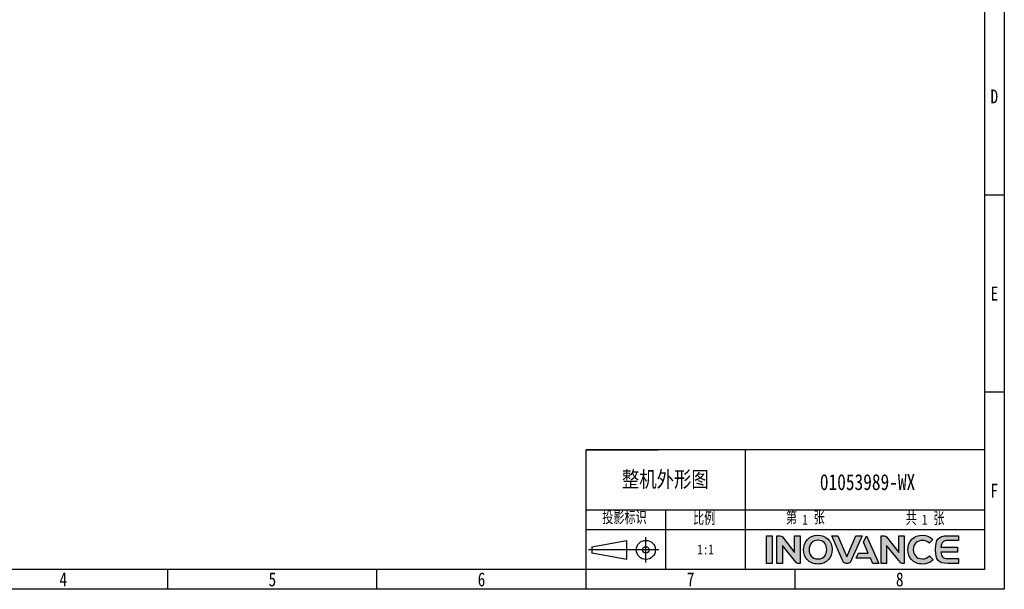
# Model space of a CAD drawing. Header units: millimetres. Extents: x 674 to 3111, y -226 to 595.
# Tile 38 of 46: x 2428 to 3111, y -226 to 170. Entities that reach past the tile are written whole.
import ezdxf
from ezdxf.enums import TextEntityAlignment as Align

# ---------------------------------------------------------------- set-up
doc = ezdxf.new("R2010")
doc.units = ezdxf.units.MM
doc.header["$LTSCALE"] = 30.734
doc.linetypes.add('DASHED', pattern=[0.2, 0.1, -0.1])
doc.layers.get('0').update_dxf_attribs({"linetype": 'CONTINUOUS'})
doc.layers.add('logo-蓝色', color=142, linetype='CONTINUOUS')
doc.layers.add('虚线', color=7, linetype='DASHED')
doc.styles.get("Standard").update_dxf_attribs({"font": 'txt', "width": 0.707})
doc.styles.add('仿宋体', font='STFANGSO.TTF', dxfattribs={"width": 0.8})

# ---------------------------------------------------------------- blocks, each defined once
blk = doc.blocks.new('3')
at = {"layer": 'logo-蓝色'}
h = blk.add_hatch(color=256, dxfattribs=at)
h.dxf.hatch_style = 1
edge = h.paths.add_edge_path()
edge.add_spline(control_points=[(8031.7, 154.4), (8031.7, 154.4), (8038.3, 154.4), (8038.3, 154.4), (8038.3, 154.4), (8038.3, 154.4), (8038.3, 187.8), (8038.3, 187.8), (8038.3, 187.8), (8038.3, 187.8), (8031.7, 187.8), (8031.7, 187.8), (8031.7, 187.8), (8031.7, 187.8), (8031.7, 154.4), (8031.7, 154.4)], knot_values=[0, 0, 0, 0, 0.25, 0.25, 0.25, 0.25, 0.5, 0.5, 0.5, 0.5, 0.75, 0.75, 0.75, 0.75, 1, 1, 1, 1], degree=3, periodic=1)
h = blk.add_hatch(color=256, dxfattribs=at)
h.dxf.hatch_style = 1
edge = h.paths.add_edge_path()
edge.add_spline(control_points=[(8065.4, 187.8), (8065.4, 187.8), (8065.4, 167.7), (8065.4, 167.7), (8065.4, 167.7), (8065.4, 167.7), (8050.7, 186.3), (8050.7, 186.3), (8050.7, 186.3), (8050, 187.2), (8049, 187.8), (8047.8, 187.8), (8047.8, 187.8), (8047.8, 187.8), (8044.2, 187.8), (8044.2, 187.8), (8044.2, 187.8), (8044.2, 187.8), (8044.2, 154.3), (8044.2, 154.3), (8044.2, 154.3), (8044.2, 154.3), (8050.8, 154.3), (8050.8, 154.3), (8050.8, 154.3), (8050.8, 154.3), (8050.8, 176.2), (8050.8, 176.2), (8050.8, 176.2), (8050.8, 176.2), (8067.4, 155.4), (8067.4, 155.4), (8067.4, 155.4), (8067.8, 154.7), (8068.6, 154.3), (8069.4, 154.3), (8069.4, 154.3), (8069.4, 154.3), (8072, 154.3), (8072, 154.3), (8072, 154.3), (8072, 154.3), (8072, 187.8), (8072, 187.8), (8072, 187.8), (8072, 187.8), (8065.4, 187.8), (8065.4, 187.8)], knot_values=[0, 0, 0, 0, 0.083333, 0.083333, 0.083333, 0.083333, 0.166667, 0.166667, 0.166667, 0.166667, 0.25, 0.25, 0.25, 0.25, 0.333333, 0.333333, 0.333333, 0.333333, 0.416667, 0.416667, 0.416667, 0.416667, 0.5, 0.5, 0.5, 0.5, 0.583333, 0.583333, 0.583333, 0.583333, 0.666667, 0.666667, 0.666667, 0.666667, 0.75, 0.75, 0.75, 0.75, 0.833333, 0.833333, 0.833333, 0.833333, 0.916667, 0.916667, 0.916667, 0.916667, 1, 1, 1, 1], degree=3, periodic=1)
h = blk.add_hatch(color=256, dxfattribs=at)
h.dxf.hatch_style = 1
edge = h.paths.add_edge_path(flags=16)
edge.add_spline(control_points=[(8086, 179.5), (8087.9, 181.4), (8090.4, 182.4), (8093.5, 182.4), (8093.5, 182.4), (8096.6, 182.4), (8099.1, 181.5), (8100.9, 179.6), (8100.9, 179.6), (8103, 177.5), (8104.1, 174.3), (8104.1, 170.9), (8104.1, 170.9), (8104, 165.5), (8101.2, 159.8), (8093.5, 159.8), (8093.5, 159.8), (8085.9, 159.8), (8083, 165.5), (8082.9, 170.8), (8082.9, 170.8), (8082.8, 174.2), (8083.9, 177.4), (8086, 179.5)], knot_values=[0, 0, 0, 0, 0.166667, 0.166667, 0.166667, 0.166667, 0.333333, 0.333333, 0.333333, 0.333333, 0.5, 0.5, 0.5, 0.5, 0.666667, 0.666667, 0.666667, 0.666667, 0.833333, 0.833333, 0.833333, 0.833333, 1, 1, 1, 1], degree=3, periodic=0)
edge = h.paths.add_edge_path()
edge.add_spline(control_points=[(8093.5, 188.5), (8081.7, 188.5), (8076.3, 179.4), (8076.3, 170.9), (8076.3, 170.9), (8076.3, 166.3), (8077.8, 162.1), (8080.5, 159), (8080.5, 159), (8083.6, 155.5), (8088.1, 153.7), (8093.5, 153.7), (8093.5, 153.7), (8098.9, 153.7), (8103.4, 155.5), (8106.4, 159.1), (8106.4, 159.1), (8109.1, 162.1), (8110.6, 166.4), (8110.6, 170.9), (8110.6, 170.9), (8110.7, 175.9), (8108.9, 180.5), (8105.7, 183.7), (8105.7, 183.7), (8102.7, 186.9), (8098.4, 188.5), (8093.5, 188.5)], knot_values=[0, 0, 0, 0, 0.142857, 0.142857, 0.142857, 0.142857, 0.285714, 0.285714, 0.285714, 0.285714, 0.428571, 0.428571, 0.428571, 0.428571, 0.571429, 0.571429, 0.571429, 0.571429, 0.714286, 0.714286, 0.714286, 0.714286, 0.857143, 0.857143, 0.857143, 0.857143, 1, 1, 1, 1], degree=3, periodic=0)
h = blk.add_hatch(color=256, dxfattribs=at)
h.dxf.hatch_style = 1
edge = h.paths.add_edge_path()
edge.add_spline(control_points=[(8139.4, 187.8), (8139.4, 187.8), (8128.4, 162.3), (8128.4, 162.3), (8128.4, 162.3), (8128.4, 162.3), (8117.5, 187.8), (8117.5, 187.8), (8117.5, 187.8), (8117.5, 187.8), (8110.1, 187.8), (8110.1, 187.8), (8110.1, 187.8), (8110.1, 187.8), (8124.1, 156.5), (8124.1, 156.5), (8124.1, 156.5), (8124.7, 155.3), (8125.9, 154.4), (8127.4, 154.4), (8127.4, 154.4), (8127.4, 154.4), (8127.4, 154.4), (8127.4, 154.4), (8127.4, 154.4), (8127.4, 154.4), (8129.4, 154.4), (8129.4, 154.4), (8129.4, 154.4), (8129.4, 154.4), (8129.5, 154.4), (8129.5, 154.4), (8129.5, 154.4), (8130.9, 154.4), (8132.2, 155.3), (8132.8, 156.5), (8132.8, 156.5), (8132.8, 156.5), (8146.8, 187.8), (8146.8, 187.8), (8146.8, 187.8), (8146.8, 187.8), (8139.4, 187.8), (8139.4, 187.8)], knot_values=[0, 0, 0, 0, 0.090909, 0.090909, 0.090909, 0.090909, 0.181818, 0.181818, 0.181818, 0.181818, 0.272727, 0.272727, 0.272727, 0.272727, 0.363636, 0.363636, 0.363636, 0.363636, 0.454545, 0.454545, 0.454545, 0.454545, 0.545455, 0.545455, 0.545455, 0.545455, 0.636364, 0.636364, 0.636364, 0.636364, 0.727273, 0.727273, 0.727273, 0.727273, 0.818182, 0.818182, 0.818182, 0.818182, 0.909091, 0.909091, 0.909091, 0.909091, 1, 1, 1, 1], degree=3, periodic=1)
h = blk.add_hatch(color=256, dxfattribs=at)
h.dxf.hatch_style = 1
edge = h.paths.add_edge_path()
edge.add_spline(control_points=[(8151.9, 187.8), (8151.9, 187.8), (8148.5, 180), (8148.5, 180), (8148.5, 180), (8148.5, 180), (8154.2, 166.8), (8154.2, 166.8), (8154.2, 166.8), (8154.2, 166.8), (8142.5, 166.8), (8142.5, 166.8), (8142.5, 166.8), (8142.5, 166.8), (8139.7, 160.6), (8139.7, 160.6), (8139.7, 160.6), (8139.7, 160.6), (8156.9, 160.6), (8156.9, 160.6), (8156.9, 160.6), (8156.9, 160.6), (8159.7, 154.4), (8159.7, 154.4), (8159.7, 154.4), (8159.7, 154.4), (8166.9, 154.4), (8166.9, 154.4), (8166.9, 154.4), (8166.9, 154.4), (8151.9, 187.8), (8151.9, 187.8)], knot_values=[0, 0, 0, 0, 0.125, 0.125, 0.125, 0.125, 0.25, 0.25, 0.25, 0.25, 0.375, 0.375, 0.375, 0.375, 0.5, 0.5, 0.5, 0.5, 0.625, 0.625, 0.625, 0.625, 0.75, 0.75, 0.75, 0.75, 0.875, 0.875, 0.875, 0.875, 1, 1, 1, 1], degree=3, periodic=1)
h = blk.add_hatch(color=256, dxfattribs=at)
h.dxf.hatch_style = 1
edge = h.paths.add_edge_path()
edge.add_spline(control_points=[(8190.9, 187.8), (8190.9, 187.8), (8190.9, 167.7), (8190.9, 167.7), (8190.9, 167.7), (8190.9, 167.7), (8176.2, 186.3), (8176.2, 186.3), (8176.2, 186.3), (8175.5, 187.2), (8174.5, 187.8), (8173.3, 187.8), (8173.3, 187.8), (8173.3, 187.8), (8169.7, 187.8), (8169.7, 187.8), (8169.7, 187.8), (8169.7, 187.8), (8169.7, 154.3), (8169.7, 154.3), (8169.7, 154.3), (8169.7, 154.3), (8176.3, 154.3), (8176.3, 154.3), (8176.3, 154.3), (8176.3, 154.3), (8176.3, 176.2), (8176.3, 176.2), (8176.3, 176.2), (8176.3, 176.2), (8192.9, 155.4), (8192.9, 155.4), (8192.9, 155.4), (8193.3, 154.7), (8194.1, 154.3), (8194.9, 154.3), (8194.9, 154.3), (8194.9, 154.3), (8197.5, 154.3), (8197.5, 154.3), (8197.5, 154.3), (8197.5, 154.3), (8197.5, 187.8), (8197.5, 187.8), (8197.5, 187.8), (8197.5, 187.8), (8190.9, 187.8), (8190.9, 187.8)], knot_values=[0, 0, 0, 0, 0.083333, 0.083333, 0.083333, 0.083333, 0.166667, 0.166667, 0.166667, 0.166667, 0.25, 0.25, 0.25, 0.25, 0.333333, 0.333333, 0.333333, 0.333333, 0.416667, 0.416667, 0.416667, 0.416667, 0.5, 0.5, 0.5, 0.5, 0.583333, 0.583333, 0.583333, 0.583333, 0.666667, 0.666667, 0.666667, 0.666667, 0.75, 0.75, 0.75, 0.75, 0.833333, 0.833333, 0.833333, 0.833333, 0.916667, 0.916667, 0.916667, 0.916667, 1, 1, 1, 1], degree=3, periodic=1)
h = blk.add_hatch(color=256, dxfattribs=at)
h.dxf.hatch_style = 1
edge = h.paths.add_edge_path()
edge.add_spline(control_points=[(8227.7, 163.2), (8225.7, 161.2), (8222.6, 159.9), (8219.6, 159.9), (8219.6, 159.9), (8211.4, 159.9), (8208.5, 165.6), (8208.4, 170.9), (8208.4, 170.9), (8208.4, 174.1), (8209.5, 177.1), (8211.6, 179.1), (8211.6, 179.1), (8213.5, 181.1), (8216.3, 182.1), (8219.6, 182.1), (8219.6, 182.1), (8222.6, 182.1), (8225.4, 181.1), (8227.4, 179.1), (8227.4, 179.1), (8227.4, 179.1), (8227.5, 178.9), (8227.5, 178.9), (8227.5, 178.9), (8227.5, 178.9), (8232, 183.2), (8232, 183.2), (8232, 183.2), (8232, 183.2), (8231.8, 183.4), (8231.8, 183.4), (8231.8, 183.4), (8228.4, 186.7), (8224.2, 188.5), (8219.6, 188.5), (8219.6, 188.5), (8214.4, 188.5), (8210, 186.8), (8206.8, 183.6), (8206.8, 183.6), (8203.7, 180.4), (8201.9, 175.8), (8201.9, 170.9), (8201.9, 170.9), (8201.9, 166.3), (8203.4, 162.1), (8206.1, 159), (8206.1, 159), (8209.2, 155.5), (8213.9, 153.7), (8219.6, 153.7), (8219.6, 153.7), (8224.6, 153.7), (8229, 155.4), (8232.3, 158.6), (8232.3, 158.6), (8232.3, 158.6), (8232.4, 158.8), (8232.4, 158.8), (8232.4, 158.8), (8232.4, 158.8), (8227.9, 163.4), (8227.9, 163.4), (8227.9, 163.4), (8227.9, 163.4), (8227.7, 163.2), (8227.7, 163.2)], knot_values=[0, 0, 0, 0, 0.058824, 0.058824, 0.058824, 0.058824, 0.117647, 0.117647, 0.117647, 0.117647, 0.176471, 0.176471, 0.176471, 0.176471, 0.235294, 0.235294, 0.235294, 0.235294, 0.294118, 0.294118, 0.294118, 0.294118, 0.352941, 0.352941, 0.352941, 0.352941, 0.411765, 0.411765, 0.411765, 0.411765, 0.470588, 0.470588, 0.470588, 0.470588, 0.529412, 0.529412, 0.529412, 0.529412, 0.588235, 0.588235, 0.588235, 0.588235, 0.647059, 0.647059, 0.647059, 0.647059, 0.705882, 0.705882, 0.705882, 0.705882, 0.764706, 0.764706, 0.764706, 0.764706, 0.823529, 0.823529, 0.823529, 0.823529, 0.882353, 0.882353, 0.882353, 0.882353, 0.941176, 0.941176, 0.941176, 0.941176, 1, 1, 1, 1], degree=3, periodic=0)
h = blk.add_hatch(color=256, dxfattribs=at)
h.dxf.hatch_style = 1
edge = h.paths.add_edge_path()
edge.add_spline(control_points=[(8250.3, 182), (8250.3, 182), (8262.8, 182), (8262.8, 182), (8262.8, 182), (8262.8, 182), (8262.8, 187.8), (8262.8, 187.8), (8262.8, 187.8), (8262.8, 187.8), (8250.1, 187.8), (8250.1, 187.8), (8250.1, 187.8), (8238.5, 187.8), (8235.3, 183.3), (8235.3, 171.5), (8235.3, 171.5), (8235.3, 171.5), (8235.3, 171.1), (8235.3, 171.1), (8235.3, 171.1), (8235.3, 171.1), (8235.3, 171.1), (8235.3, 171.1), (8235.3, 171.1), (8235.3, 171.1), (8235.3, 171.1), (8235.3, 171.1), (8235.3, 171.1), (8235.3, 171.1), (8235.3, 171.1), (8235.3, 171.1), (8235.3, 171.1), (8235.3, 171.1), (8235.3, 170.6), (8235.3, 170.6), (8235.3, 170.6), (8235.3, 158.8), (8238.5, 154.4), (8250.1, 154.4), (8250.1, 154.4), (8250.1, 154.4), (8262.8, 154.4), (8262.8, 154.4), (8262.8, 154.4), (8262.8, 154.4), (8262.8, 160.2), (8262.8, 160.2), (8262.8, 160.2), (8262.8, 160.2), (8250.3, 160.2), (8250.3, 160.2), (8250.3, 160.2), (8247.2, 160.2), (8244.9, 160.7), (8243.5, 162.3), (8243.5, 162.3), (8242.4, 163.6), (8241.9, 165.6), (8241.7, 168), (8241.7, 168), (8241.7, 168), (8261.7, 168), (8261.7, 168), (8261.7, 168), (8261.7, 168), (8261.7, 171.1), (8261.7, 171.1), (8261.7, 171.1), (8261.7, 171.1), (8261.7, 174.2), (8261.7, 174.2), (8261.7, 174.2), (8261.7, 174.2), (8241.7, 174.2), (8241.7, 174.2), (8241.7, 174.2), (8241.9, 176.5), (8242.4, 178.5), (8243.5, 179.8), (8243.5, 179.8), (8244.9, 181.4), (8247.2, 182), (8250.3, 182)], knot_values=[0, 0, 0, 0, 0.047619, 0.047619, 0.047619, 0.047619, 0.095238, 0.095238, 0.095238, 0.095238, 0.142857, 0.142857, 0.142857, 0.142857, 0.190476, 0.190476, 0.190476, 0.190476, 0.238095, 0.238095, 0.238095, 0.238095, 0.285714, 0.285714, 0.285714, 0.285714, 0.333333, 0.333333, 0.333333, 0.333333, 0.380952, 0.380952, 0.380952, 0.380952, 0.428571, 0.428571, 0.428571, 0.428571, 0.47619, 0.47619, 0.47619, 0.47619, 0.52381, 0.52381, 0.52381, 0.52381, 0.571429, 0.571429, 0.571429, 0.571429, 0.619048, 0.619048, 0.619048, 0.619048, 0.666667, 0.666667, 0.666667, 0.666667, 0.714286, 0.714286, 0.714286, 0.714286, 0.761905, 0.761905, 0.761905, 0.761905, 0.809524, 0.809524, 0.809524, 0.809524, 0.857143, 0.857143, 0.857143, 0.857143, 0.904762, 0.904762, 0.904762, 0.904762, 0.952381, 0.952381, 0.952381, 0.952381, 1, 1, 1, 1], degree=3, periodic=0)
at = {"color": 2}
for p, q in [((8318.1, 598.4), (8294.1, 598.4)), ((8318.1, 360.8), (8294.1, 360.8)), ((8294.1, 291.2), (7814.1, 291.2)), ((7814.1, 147.2), (7814.1, 291.2)), ((7814.1, 291.2), (7900.5, 291.2)), ((8006.1, 147.2), (8006.1, 291.2)), ((7814.1, 147.2), (7814.1, 219.2)), ((7814.1, 219.2), (7900.5, 219.2)), ((7814.1, 219.2), (8294.1, 219.2)), ((7910.1, 147.2), (7910.1, 219.2)), ((7814.1, 195.2), (8006.1, 195.2)), ((7821, 174.6), (7863.2, 182.2)), ((7863.2, 159.2), (7863.2, 182.2)), ((7886.2, 155.4), (7886.2, 186.1)), ((7901.6, 170.7), (7817.1, 170.7)), ((7821, 174.6), (7821, 166.9)), ((7863.2, 159.2), (7821, 166.9)), ((7310.1, 123.2), (7310.1, 147.2)), ((7562.1, 123.2), (7562.1, 147.2)), ((7814.1, 123.2), (7814.1, 147.2)), ((8066.1, 123.2), (8066.1, 147.2))]:
    blk.add_line(p, q, dxfattribs=at)
for points in [[(6302.1, 123.2), (6302.1, 1548.8), (8318.1, 1548.8), (8318.1, 123.2)], [(6422.1, 147.2), (6422.1, 1524.8), (8294.1, 1524.8), (8294.1, 147.2)], [(8006.1, 195.2), (8294.1, 195.2), (8294.1, 147.2), (8006.1, 147.2)]]:
    blk.add_lwpolyline(points, close=True, dxfattribs=at)
for radius in [11.5, 3.84]:
    blk.add_circle((7886.2, 170.7), radius, dxfattribs=at)
at = {"layer": 'logo-蓝色'}
for points, knots in [([(8031.7, 154.4), (8031.7, 154.4), (8038.3, 154.4), (8038.3, 154.4), (8038.3, 154.4), (8038.3, 154.4), (8038.3, 187.8), (8038.3, 187.8), (8038.3, 187.8), (8038.3, 187.8), (8031.7, 187.8), (8031.7, 187.8), (8031.7, 187.8), (8031.7, 187.8), (8031.7, 154.4), (8031.7, 154.4)], [0, 0, 0, 0, 0.25, 0.25, 0.25, 0.25, 0.5, 0.5, 0.5, 0.5, 0.75, 0.75, 0.75, 0.75, 1, 1, 1, 1]), ([(8065.4, 187.8), (8065.4, 187.8), (8065.4, 167.7), (8065.4, 167.7), (8065.4, 167.7), (8065.4, 167.7), (8050.7, 186.3), (8050.7, 186.3), (8050.7, 186.3), (8050, 187.2), (8049, 187.8), (8047.8, 187.8), (8047.8, 187.8), (8047.8, 187.8), (8044.2, 187.8), (8044.2, 187.8), (8044.2, 187.8), (8044.2, 187.8), (8044.2, 154.3), (8044.2, 154.3), (8044.2, 154.3), (8044.2, 154.3), (8050.8, 154.3), (8050.8, 154.3), (8050.8, 154.3), (8050.8, 154.3), (8050.8, 176.2), (8050.8, 176.2), (8050.8, 176.2), (8050.8, 176.2), (8067.4, 155.4), (8067.4, 155.4), (8067.4, 155.4), (8067.8, 154.7), (8068.6, 154.3), (8069.4, 154.3), (8069.4, 154.3), (8069.4, 154.3), (8072, 154.3), (8072, 154.3), (8072, 154.3), (8072, 154.3), (8072, 187.8), (8072, 187.8), (8072, 187.8), (8072, 187.8), (8065.4, 187.8), (8065.4, 187.8)], [0, 0, 0, 0, 0.083333, 0.083333, 0.083333, 0.083333, 0.166667, 0.166667, 0.166667, 0.166667, 0.25, 0.25, 0.25, 0.25, 0.333333, 0.333333, 0.333333, 0.333333, 0.416667, 0.416667, 0.416667, 0.416667, 0.5, 0.5, 0.5, 0.5, 0.583333, 0.583333, 0.583333, 0.583333, 0.666667, 0.666667, 0.666667, 0.666667, 0.75, 0.75, 0.75, 0.75, 0.833333, 0.833333, 0.833333, 0.833333, 0.916667, 0.916667, 0.916667, 0.916667, 1, 1, 1, 1]), ([(8093.5, 188.5), (8081.7, 188.5), (8076.3, 179.4), (8076.3, 170.9), (8076.3, 170.9), (8076.3, 166.3), (8077.8, 162.1), (8080.5, 159), (8080.5, 159), (8083.6, 155.5), (8088.1, 153.7), (8093.5, 153.7), (8093.5, 153.7), (8098.9, 153.7), (8103.4, 155.5), (8106.4, 159.1), (8106.4, 159.1), (8109.1, 162.1), (8110.6, 166.4), (8110.6, 170.9), (8110.6, 170.9), (8110.7, 175.9), (8108.9, 180.5), (8105.7, 183.7), (8105.7, 183.7), (8102.7, 186.9), (8098.4, 188.5), (8093.5, 188.5)], [0, 0, 0, 0, 0.142857, 0.142857, 0.142857, 0.142857, 0.285714, 0.285714, 0.285714, 0.285714, 0.428571, 0.428571, 0.428571, 0.428571, 0.571429, 0.571429, 0.571429, 0.571429, 0.714286, 0.714286, 0.714286, 0.714286, 0.857143, 0.857143, 0.857143, 0.857143, 1, 1, 1, 1]), ([(8086, 179.5), (8087.9, 181.4), (8090.4, 182.4), (8093.5, 182.4), (8093.5, 182.4), (8096.6, 182.4), (8099.1, 181.5), (8100.9, 179.6), (8100.9, 179.6), (8103, 177.5), (8104.1, 174.3), (8104.1, 170.9), (8104.1, 170.9), (8104, 165.5), (8101.2, 159.8), (8093.5, 159.8), (8093.5, 159.8), (8085.9, 159.8), (8083, 165.5), (8082.9, 170.8), (8082.9, 170.8), (8082.8, 174.2), (8083.9, 177.4), (8086, 179.5)], [0, 0, 0, 0, 0.166667, 0.166667, 0.166667, 0.166667, 0.333333, 0.333333, 0.333333, 0.333333, 0.5, 0.5, 0.5, 0.5, 0.666667, 0.666667, 0.666667, 0.666667, 0.833333, 0.833333, 0.833333, 0.833333, 1, 1, 1, 1]), ([(8139.4, 187.8), (8139.4, 187.8), (8128.4, 162.3), (8128.4, 162.3), (8128.4, 162.3), (8128.4, 162.3), (8117.5, 187.8), (8117.5, 187.8), (8117.5, 187.8), (8117.5, 187.8), (8110.1, 187.8), (8110.1, 187.8), (8110.1, 187.8), (8110.1, 187.8), (8124.1, 156.5), (8124.1, 156.5), (8124.1, 156.5), (8124.7, 155.3), (8125.9, 154.4), (8127.4, 154.4), (8127.4, 154.4), (8127.4, 154.4), (8127.4, 154.4), (8127.4, 154.4), (8127.4, 154.4), (8127.4, 154.4), (8129.4, 154.4), (8129.4, 154.4), (8129.4, 154.4), (8129.4, 154.4), (8129.5, 154.4), (8129.5, 154.4), (8129.5, 154.4), (8130.9, 154.4), (8132.2, 155.3), (8132.8, 156.5), (8132.8, 156.5), (8132.8, 156.5), (8146.8, 187.8), (8146.8, 187.8), (8146.8, 187.8), (8146.8, 187.8), (8139.4, 187.8), (8139.4, 187.8)], [0, 0, 0, 0, 0.090909, 0.090909, 0.090909, 0.090909, 0.181818, 0.181818, 0.181818, 0.181818, 0.272727, 0.272727, 0.272727, 0.272727, 0.363636, 0.363636, 0.363636, 0.363636, 0.454545, 0.454545, 0.454545, 0.454545, 0.545455, 0.545455, 0.545455, 0.545455, 0.636364, 0.636364, 0.636364, 0.636364, 0.727273, 0.727273, 0.727273, 0.727273, 0.818182, 0.818182, 0.818182, 0.818182, 0.909091, 0.909091, 0.909091, 0.909091, 1, 1, 1, 1]), ([(8151.9, 187.8), (8151.9, 187.8), (8148.5, 180), (8148.5, 180), (8148.5, 180), (8148.5, 180), (8154.2, 166.8), (8154.2, 166.8), (8154.2, 166.8), (8154.2, 166.8), (8142.5, 166.8), (8142.5, 166.8), (8142.5, 166.8), (8142.5, 166.8), (8139.7, 160.6), (8139.7, 160.6), (8139.7, 160.6), (8139.7, 160.6), (8156.9, 160.6), (8156.9, 160.6), (8156.9, 160.6), (8156.9, 160.6), (8159.7, 154.4), (8159.7, 154.4), (8159.7, 154.4), (8159.7, 154.4), (8166.9, 154.4), (8166.9, 154.4), (8166.9, 154.4), (8166.9, 154.4), (8151.9, 187.8), (8151.9, 187.8)], [0, 0, 0, 0, 0.125, 0.125, 0.125, 0.125, 0.25, 0.25, 0.25, 0.25, 0.375, 0.375, 0.375, 0.375, 0.5, 0.5, 0.5, 0.5, 0.625, 0.625, 0.625, 0.625, 0.75, 0.75, 0.75, 0.75, 0.875, 0.875, 0.875, 0.875, 1, 1, 1, 1]), ([(8190.9, 187.8), (8190.9, 187.8), (8190.9, 167.7), (8190.9, 167.7), (8190.9, 167.7), (8190.9, 167.7), (8176.2, 186.3), (8176.2, 186.3), (8176.2, 186.3), (8175.5, 187.2), (8174.5, 187.8), (8173.3, 187.8), (8173.3, 187.8), (8173.3, 187.8), (8169.7, 187.8), (8169.7, 187.8), (8169.7, 187.8), (8169.7, 187.8), (8169.7, 154.3), (8169.7, 154.3), (8169.7, 154.3), (8169.7, 154.3), (8176.3, 154.3), (8176.3, 154.3), (8176.3, 154.3), (8176.3, 154.3), (8176.3, 176.2), (8176.3, 176.2), (8176.3, 176.2), (8176.3, 176.2), (8192.9, 155.4), (8192.9, 155.4), (8192.9, 155.4), (8193.3, 154.7), (8194.1, 154.3), (8194.9, 154.3), (8194.9, 154.3), (8194.9, 154.3), (8197.5, 154.3), (8197.5, 154.3), (8197.5, 154.3), (8197.5, 154.3), (8197.5, 187.8), (8197.5, 187.8), (8197.5, 187.8), (8197.5, 187.8), (8190.9, 187.8), (8190.9, 187.8)], [0, 0, 0, 0, 0.083333, 0.083333, 0.083333, 0.083333, 0.166667, 0.166667, 0.166667, 0.166667, 0.25, 0.25, 0.25, 0.25, 0.333333, 0.333333, 0.333333, 0.333333, 0.416667, 0.416667, 0.416667, 0.416667, 0.5, 0.5, 0.5, 0.5, 0.583333, 0.583333, 0.583333, 0.583333, 0.666667, 0.666667, 0.666667, 0.666667, 0.75, 0.75, 0.75, 0.75, 0.833333, 0.833333, 0.833333, 0.833333, 0.916667, 0.916667, 0.916667, 0.916667, 1, 1, 1, 1]), ([(8227.7, 163.2), (8225.7, 161.2), (8222.6, 159.9), (8219.6, 159.9), (8219.6, 159.9), (8211.4, 159.9), (8208.5, 165.6), (8208.4, 170.9), (8208.4, 170.9), (8208.4, 174.1), (8209.5, 177.1), (8211.6, 179.1), (8211.6, 179.1), (8213.5, 181.1), (8216.3, 182.1), (8219.6, 182.1), (8219.6, 182.1), (8222.6, 182.1), (8225.4, 181.1), (8227.4, 179.1), (8227.4, 179.1), (8227.4, 179.1), (8227.5, 178.9), (8227.5, 178.9), (8227.5, 178.9), (8227.5, 178.9), (8232, 183.2), (8232, 183.2), (8232, 183.2), (8232, 183.2), (8231.8, 183.4), (8231.8, 183.4), (8231.8, 183.4), (8228.4, 186.7), (8224.2, 188.5), (8219.6, 188.5), (8219.6, 188.5), (8214.4, 188.5), (8210, 186.8), (8206.8, 183.6), (8206.8, 183.6), (8203.7, 180.4), (8201.9, 175.8), (8201.9, 170.9), (8201.9, 170.9), (8201.9, 166.3), (8203.4, 162.1), (8206.1, 159), (8206.1, 159), (8209.2, 155.5), (8213.9, 153.7), (8219.6, 153.7), (8219.6, 153.7), (8224.6, 153.7), (8229, 155.4), (8232.3, 158.6), (8232.3, 158.6), (8232.3, 158.6), (8232.4, 158.8), (8232.4, 158.8), (8232.4, 158.8), (8232.4, 158.8), (8227.9, 163.4), (8227.9, 163.4), (8227.9, 163.4), (8227.9, 163.4), (8227.7, 163.2), (8227.7, 163.2)], [0, 0, 0, 0, 0.058824, 0.058824, 0.058824, 0.058824, 0.117647, 0.117647, 0.117647, 0.117647, 0.176471, 0.176471, 0.176471, 0.176471, 0.235294, 0.235294, 0.235294, 0.235294, 0.294118, 0.294118, 0.294118, 0.294118, 0.352941, 0.352941, 0.352941, 0.352941, 0.411765, 0.411765, 0.411765, 0.411765, 0.470588, 0.470588, 0.470588, 0.470588, 0.529412, 0.529412, 0.529412, 0.529412, 0.588235, 0.588235, 0.588235, 0.588235, 0.647059, 0.647059, 0.647059, 0.647059, 0.705882, 0.705882, 0.705882, 0.705882, 0.764706, 0.764706, 0.764706, 0.764706, 0.823529, 0.823529, 0.823529, 0.823529, 0.882353, 0.882353, 0.882353, 0.882353, 0.941176, 0.941176, 0.941176, 0.941176, 1, 1, 1, 1]), ([(8250.3, 182), (8250.3, 182), (8262.8, 182), (8262.8, 182), (8262.8, 182), (8262.8, 182), (8262.8, 187.8), (8262.8, 187.8), (8262.8, 187.8), (8262.8, 187.8), (8250.1, 187.8), (8250.1, 187.8), (8250.1, 187.8), (8238.5, 187.8), (8235.3, 183.3), (8235.3, 171.5), (8235.3, 171.5), (8235.3, 171.5), (8235.3, 171.1), (8235.3, 171.1), (8235.3, 171.1), (8235.3, 171.1), (8235.3, 171.1), (8235.3, 171.1), (8235.3, 171.1), (8235.3, 171.1), (8235.3, 171.1), (8235.3, 171.1), (8235.3, 171.1), (8235.3, 171.1), (8235.3, 171.1), (8235.3, 171.1), (8235.3, 171.1), (8235.3, 171.1), (8235.3, 170.6), (8235.3, 170.6), (8235.3, 170.6), (8235.3, 158.8), (8238.5, 154.4), (8250.1, 154.4), (8250.1, 154.4), (8250.1, 154.4), (8262.8, 154.4), (8262.8, 154.4), (8262.8, 154.4), (8262.8, 154.4), (8262.8, 160.2), (8262.8, 160.2), (8262.8, 160.2), (8262.8, 160.2), (8250.3, 160.2), (8250.3, 160.2), (8250.3, 160.2), (8247.2, 160.2), (8244.9, 160.7), (8243.5, 162.3), (8243.5, 162.3), (8242.4, 163.6), (8241.9, 165.6), (8241.7, 168), (8241.7, 168), (8241.7, 168), (8261.7, 168), (8261.7, 168), (8261.7, 168), (8261.7, 168), (8261.7, 171.1), (8261.7, 171.1), (8261.7, 171.1), (8261.7, 171.1), (8261.7, 174.2), (8261.7, 174.2), (8261.7, 174.2), (8261.7, 174.2), (8241.7, 174.2), (8241.7, 174.2), (8241.7, 174.2), (8241.9, 176.5), (8242.4, 178.5), (8243.5, 179.8), (8243.5, 179.8), (8244.9, 181.4), (8247.2, 182), (8250.3, 182)], [0, 0, 0, 0, 0.047619, 0.047619, 0.047619, 0.047619, 0.095238, 0.095238, 0.095238, 0.095238, 0.142857, 0.142857, 0.142857, 0.142857, 0.190476, 0.190476, 0.190476, 0.190476, 0.238095, 0.238095, 0.238095, 0.238095, 0.285714, 0.285714, 0.285714, 0.285714, 0.333333, 0.333333, 0.333333, 0.333333, 0.380952, 0.380952, 0.380952, 0.380952, 0.428571, 0.428571, 0.428571, 0.428571, 0.47619, 0.47619, 0.47619, 0.47619, 0.52381, 0.52381, 0.52381, 0.52381, 0.571429, 0.571429, 0.571429, 0.571429, 0.619048, 0.619048, 0.619048, 0.619048, 0.666667, 0.666667, 0.666667, 0.666667, 0.714286, 0.714286, 0.714286, 0.714286, 0.761905, 0.761905, 0.761905, 0.761905, 0.809524, 0.809524, 0.809524, 0.809524, 0.857143, 0.857143, 0.857143, 0.857143, 0.904762, 0.904762, 0.904762, 0.904762, 0.952381, 0.952381, 0.952381, 0.952381, 1, 1, 1, 1])]:
    blk.add_open_spline(points, degree=3, knots=knots, dxfattribs=at)
at = {"color": 2, "width": 0.8}
for s, p in [('D', (8306.1, 717.2)), ('E', (8306.1, 479.6)), ('F', (8306.1, 242)), ('4', (7184.1, 135.2)), ('5', (7436.1, 135.2)), ('6', (7688.1, 135.2)), ('7', (7940.1, 135.2)), ('8', (8192.1, 135.2))]:
    blk.add_text(s, height=16.8, dxfattribs=at).set_placement(p, align=Align.MIDDLE_CENTER)

msp = doc.modelspace()

# ---------------------------------------------------------------- block references
ref = msp.add_blockref('3', (-1678.15, -296.57), dxfattribs=dict(xscale=0.575736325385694, yscale=0.575736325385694, zscale=0.575736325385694))
ref.add_attrib('比例', '1:1', dxfattribs={"color": 7, "height": 6.909, "width": 0.8}).set_placement((2903.63, -198), align=Align.MIDDLE)
ref.add_attrib('总页数', '1', dxfattribs={"color": 2, "height": 6.91, "width": 0.8}).set_placement((3055.63, -177.27), align=Align.MIDDLE)
ref.add_attrib('当前页', '1', dxfattribs={"color": 2, "height": 6.91, "width": 0.8}).set_placement((2972.72, -177.27), align=Align.MIDDLE)
ref.add_attrib('整机外形图', '整机外形图', dxfattribs={"color": 2, "height": 11.054, "style": '仿宋体', "width": 0.8}).set_placement((2875.7, -149.05), align=Align.MIDDLE)
ref.add_attrib('编号', '01053989-WX', dxfattribs={"color": 7, "height": 11.0541, "width": 0.8}).set_placement((3016.01, -151.33), align=Align.MIDDLE)

# ---------------------------------------------------------------- texts
at = {"layer": '虚线', "color": 2, "char_height": 8, "attachment_point": 1}
for s, insert in [('{\\fFangSong|b1|i0|c134|p49;投影标识}', (2831.94, -171.6)), ('{\\fFangSong|b1|i0|c134|p49;第   张}', (2959.36, -171.76)), ('{\\fFangSong|b1|i0|c134|p49;比例}', (2894.96, -172.17)), ('{\\fFangSong|b1|i0|c134|p49;共   张}', (3042.46, -172.24))]:
    msp.add_mtext_dynamic_manual_height_columns(s, width=117.2576, gutter_width=12.5, heights=[0], dxfattribs=dict(at, insert=insert))

doc.saveas('drawing.dxf')
